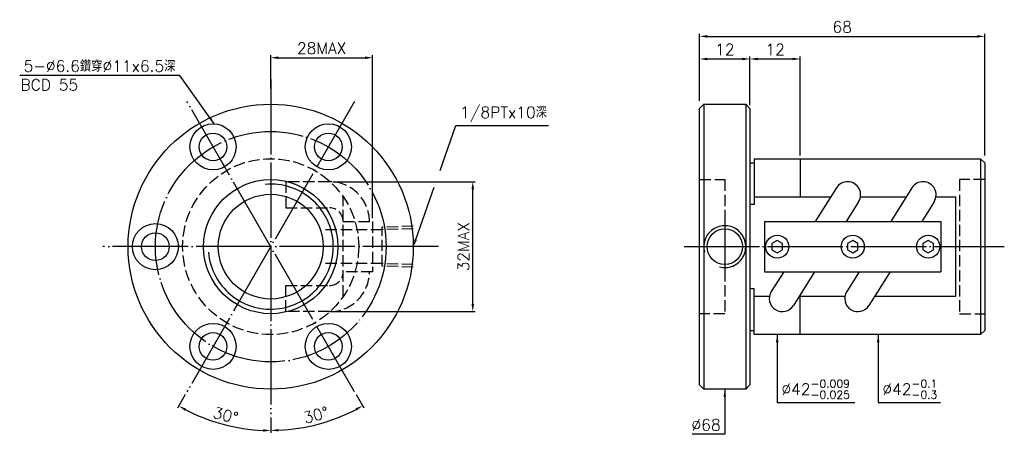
# Model space of a CAD drawing. Header units: millimetres. Extents: x -55 to 180, y 118 to 217.
import ezdxf
from ezdxf.enums import TextEntityAlignment as Align

# ---------------------------------------------------------------- set-up
doc = ezdxf.new("R2010")
doc.units = ezdxf.units.MM
doc.header["$LTSCALE"] = 0.9
for name, pattern in [('CENTER', [22, 20, -1, 0, -1]), ('DASHED', [4, 3, -1]), ('THIN', [200000, 200000, 0])]:
    doc.linetypes.add(name, pattern=pattern)
for name, color, linetype in [('NT', 7, 'Continuous'), ('NT-DIM', 2, 'Continuous'), ('SH', 7, 'Continuous')]:
    doc.layers.add(name, color=color, linetype=linetype)
doc.styles.get("Standard").update_dxf_attribs({"font": 'simplex.shx', "bigfont": 'chineset.shx'})
doc.dimstyles.new('ISO-25', dxfattribs={"dimscale": 0.9, "dimtxt": 3, "dimasz": 2, "dimexe": 0.646, "dimexo": 0.862, "dimgap": 1, "dimtad": 1, "dimdec": 3, "dimdsep": 46, "dimtxsty": 'Standard', "dimcen": 1.5, "dimclrd": 256, "dimclre": 256, "dimclrt": 256, "dimazin": 2, "dimtfac": 1, "dimtdec": 3, "dimtmove": 0, "dimatfit": 3, "dimfxl": 0, "dimtolj": 1, "dimlwd": -1, "dimlwe": -1, "dimarcsym": 0})

# ---------------------------------------------------------------- blocks, each defined once
blk = doc.blocks.new('*D10')
at = {"layer": 'Defpoints', "color": 0}
for p in [(175.43, 213.28), (107.43, 197.08), (175.43, 184.08)]:
    blk.add_point(p, dxfattribs=at)
at = {"layer": 'NT-DIM'}
for p, q in [((107.43, 197.85), (107.43, 213.86)), ((175.43, 184.85), (175.43, 213.86)), ((109.23, 213.28), (173.63, 213.28))]:
    blk.add_line(p, q, dxfattribs=at)
for points in [[(109.23, 213.58), (109.23, 212.98), (107.43, 213.28)], [(173.63, 213.58), (173.63, 212.98), (175.43, 213.28)]]:
    blk.add_solid(points, dxfattribs=at)
at = {"layer": 'NT-DIM', "insert": (141.43, 215.53), "char_height": 2.7, "attachment_point": 5}
blk.add_mtext('\\A1;68', dxfattribs=at)
blk = doc.blocks.new('*D11')
at = {"layer": 'Defpoints', "color": 0}
for p in [(119.43, 207.88), (107.43, 197.08), (119.43, 197.08)]:
    blk.add_point(p, dxfattribs=at)
at = {"layer": 'NT-DIM'}
for p, q in [((107.43, 197.85), (107.43, 208.46)), ((109.23, 207.88), (117.63, 207.88)), ((119.43, 197.85), (119.43, 208.46))]:
    blk.add_line(p, q, dxfattribs=at)
for points in [[(109.23, 208.18), (109.23, 207.58), (107.43, 207.88)], [(117.63, 208.18), (117.63, 207.58), (119.43, 207.88)]]:
    blk.add_solid(points, dxfattribs=at)
at = {"layer": 'NT-DIM', "insert": (113.43, 210.13), "char_height": 2.7, "attachment_point": 5}
blk.add_mtext('\\A1;12', dxfattribs=at)
blk = doc.blocks.new('*D12')
at = {"layer": 'Defpoints', "color": 0}
for p in [(29.44, 208.18), (5.14, 200.08), (29.44, 169.08)]:
    blk.add_point(p, dxfattribs=at)
at = {"layer": 'NT-DIM'}
for p, q in [((5.14, 200.85), (5.14, 208.76)), ((6.94, 208.18), (27.64, 208.18)), ((29.44, 169.85), (29.44, 208.76))]:
    blk.add_line(p, q, dxfattribs=at)
for points in [[(6.94, 208.48), (6.94, 207.88), (5.14, 208.18)], [(27.64, 208.48), (27.64, 207.88), (29.44, 208.18)]]:
    blk.add_solid(points, dxfattribs=at)
at = {"layer": 'NT-DIM', "insert": (17.29, 210.43), "char_height": 2.7, "attachment_point": 5}
blk.add_mtext('\\A1;28MAX', dxfattribs=at)
blk = doc.blocks.new('*D13')
at = {"layer": 'Defpoints', "color": 0}
for p in [(19.18, 178.59), (53.33, 178.59), (19.18, 147.57)]:
    blk.add_point(p, dxfattribs=at)
at = {"layer": 'NT-DIM'}
for p, q in [((19.95, 178.59), (53.91, 178.59)), ((53.33, 149.37), (53.33, 176.79)), ((19.95, 147.57), (53.91, 147.57))]:
    blk.add_line(p, q, dxfattribs=at)
for points in [[(53.03, 176.79), (53.63, 176.79), (53.33, 178.59)], [(53.03, 149.37), (53.63, 149.37), (53.33, 147.57)]]:
    blk.add_solid(points, dxfattribs=at)
at = {"layer": 'NT-DIM', "insert": (51.08, 163.08), "char_height": 2.7, "attachment_point": 5, "rotation": 90}
blk.add_mtext('\\A1;32MAX', dxfattribs=at)
blk = doc.blocks.new('*D18')
at = {"layer": 'Defpoints', "color": 0}
for p in [(5.14, 203.08), (25.14, 197.72), (-14.86, 128.44), (5.14, 123.08), (-9.88, 121.83)]:
    blk.add_point(p, dxfattribs=at)
at = {"layer": 'NT-DIM'}
for p, q in [((-15.25, 127.77), (-17.1, 124.56)), ((5.14, 122.3), (5.14, 118.6))]:
    blk.add_line(p, q, dxfattribs=at)
blk.add_arc((5.14, 163.08), 43.9, 242.3494, 267.6506, dxfattribs=at)
for points in [[(-15.38, 123.93), (-15.09, 124.45), (-16.81, 125.06)], [(3.34, 119.51), (3.33, 118.91), (5.14, 119.18)]]:
    blk.add_solid(points, dxfattribs=at)
at = {"layer": 'NT-DIM', "insert": (-5.64, 122.85), "char_height": 2.7, "attachment_point": 5, "rotation": 345}
blk.add_mtext('\\A1;30°', dxfattribs=at)
blk = doc.blocks.new('*D19')
at = {"layer": 'Defpoints', "color": 0}
for p in [(5.14, 203.08), (-14.86, 197.72), (25.14, 128.44), (5.14, 123.08), (12.75, 119.88)]:
    blk.add_point(p, dxfattribs=at)
at = {"layer": 'NT-DIM'}
for p, q in [((25.52, 127.77), (27.36, 124.59)), ((5.14, 122.3), (5.14, 118.63))]:
    blk.add_line(p, q, dxfattribs=at)
blk.add_arc((5.14, 163.08), 43.86, 272.3513, 297.6487, dxfattribs=at)
for points in [[(25.35, 124.49), (25.64, 123.96), (27.07, 125.09)], [(6.94, 118.95), (6.93, 119.55), (5.14, 119.21)]]:
    blk.add_solid(points, dxfattribs=at)
at = {"layer": 'NT-DIM', "insert": (15.91, 122.88), "char_height": 2.7, "attachment_point": 5, "rotation": 15}
blk.add_mtext('\\A1;30°', dxfattribs=at)
blk = doc.blocks.new('*D21')
at = {"layer": 'Defpoints', "color": 0}
for p in [(131.43, 207.88), (119.43, 196.08), (131.43, 184.08)]:
    blk.add_point(p, dxfattribs=at)
at = {"layer": 'NT-DIM'}
for p, q in [((119.43, 196.85), (119.43, 208.46)), ((121.23, 207.88), (129.63, 207.88)), ((131.43, 184.85), (131.43, 208.46))]:
    blk.add_line(p, q, dxfattribs=at)
for points in [[(121.23, 208.18), (121.23, 207.58), (119.43, 207.88)], [(129.63, 208.18), (129.63, 207.58), (131.43, 207.88)]]:
    blk.add_solid(points, dxfattribs=at)
at = {"layer": 'NT-DIM', "insert": (125.43, 210.13), "char_height": 2.7, "attachment_point": 5}
blk.add_mtext('\\A1;12', dxfattribs=at)

msp = doc.modelspace()

# ---------------------------------------------------------------- linework, layer by layer
at = {"layer": 'NT', "color": 3, "linetype": 'CENTER'}
for p, q in [((5.1365, 203.0783), (5.1365, 123.0783)), ((25.1365, 197.7193), (-14.8635, 128.4373)), ((25.1365, 128.4373), (-14.8635, 197.7193)), ((45.1365, 163.0783), (-34.8635, 163.0783))]:
    msp.add_line(p, q, dxfattribs=at)
at = {"layer": 'NT', "color": 7, "linetype": 'Continuous'}
for p, q in [((107.433, 196.0783), (108.433, 197.0783)), ((107.433, 130.0783), (107.433, 196.0783)), ((108.433, 197.0783), (118.433, 197.0783)), ((108.433, 197.0783), (108.433, 129.0783)), ((118.433, 197.0783), (119.433, 196.0783)), ((118.433, 197.0783), (118.433, 129.0783)), ((119.433, 196.0783), (119.433, 130.0783)), ((120.433, 184.0783), (120.433, 173.1137)), ((120.433, 184.0783), (174.433, 184.0783)), ((131.433, 184.0783), (131.433, 174.9825)), ((174.433, 184.0783), (174.433, 142.0783)), ((174.433, 184.0783), (175.433, 183.0783)), ((119.433, 183.0783), (120.433, 183.0783)), ((175.433, 183.0783), (175.433, 143.0783)), ((140.0558, 177.1241), (135.0082, 169.0783)), ((158.0558, 177.1241), (153.0082, 169.0783)), ((145.3502, 173.8025), (142.3863, 169.0783)), ((163.3502, 173.8025), (160.3863, 169.0783)), ((120.433, 173.1137), (119.433, 173.1137)), ((122.933, 169.0783), (164.933, 169.0783)), ((122.933, 169.0783), (122.933, 157.0783)), ((164.933, 169.0783), (164.933, 157.0783)), ((122.933, 157.0783), (164.933, 157.0783)), ((127.4797, 157.0783), (124.5158, 152.3541)), ((134.8579, 157.0783), (129.8102, 149.0325)), ((145.4797, 157.0783), (142.5158, 152.3541)), ((152.8579, 157.0783), (147.8102, 149.0325)), ((120.433, 153.0429), (119.433, 153.0429)), ((120.433, 142.0783), (120.433, 153.0429)), ((131.433, 142.0783), (131.433, 151.1741)), ((119.433, 143.0783), (120.433, 143.0783)), ((174.433, 142.0783), (120.433, 142.0783)), ((175.433, 143.0783), (174.433, 142.0783)), ((108.433, 129.0783), (107.433, 130.0783)), ((119.433, 130.0783), (118.433, 129.0783)), ((118.433, 129.0783), (108.433, 129.0783))]:
    msp.add_line(p, q, dxfattribs=at)
at = {"layer": 'NT', "color": 1, "linetype": 'DASHED'}
for p, q in [((107.433, 179.0783), (113.433, 179.0783)), ((113.433, 179.0783), (113.433, 147.0783)), ((175.433, 179.0783), (169.433, 179.0783)), ((169.433, 179.0783), (169.433, 147.0783)), ((22.4365, 151.1741), (22.4365, 174.9825)), ((22.4365, 169.0783), (29.4365, 169.0783)), ((29.4365, 169.0783), (29.4365, 157.0783)), ((29.4365, 157.0783), (22.4365, 157.0783)), ((113.433, 147.0783), (107.433, 147.0783)), ((169.433, 147.0783), (175.433, 147.0783))]:
    msp.add_line(p, q, dxfattribs=at)
for points in [[(19.1768, 178.5879), (8.7463, 178.5879), (8.7463, 172.3379), (19.1768, 172.3379)], [(19.1768, 147.5687), (8.7463, 147.5687), (8.7463, 153.8187), (19.1768, 153.8187)]]:
    msp.add_lwpolyline(points, dxfattribs=at)
at = {"layer": 'NT', "color": 7, "linetype": 'Continuous'}
for points in [[(120.433, 174.9825), (138.7123, 174.9825)], [(145.7908, 174.9825), (156.7123, 174.9825)], [(163.7908, 174.9825), (168.433, 174.9825), (168.433, 151.1741), (149.1537, 151.1741)], [(124.0752, 151.1741), (120.433, 151.1741)], [(142.0752, 151.1741), (131.1537, 151.1741)]]:
    msp.add_lwpolyline(points, dxfattribs=at)
for points in [[(125.933, 164.5217), (124.683, 163.8), (124.683, 162.3566), (125.933, 161.6349), (127.183, 162.3566), (127.183, 163.8)], [(143.933, 164.5217), (142.683, 163.8), (142.683, 162.3566), (143.933, 161.6349), (145.183, 162.3566), (145.183, 163.8)], [(161.933, 164.5217), (160.683, 163.8), (160.683, 162.3566), (161.933, 161.6349), (163.183, 162.3566), (163.183, 163.8)]]:
    msp.add_lwpolyline(points, close=True, dxfattribs=at)
for centre, radius in [((5.1365, 163.0783), 34), ((-8.6135, 186.894), 5.5), ((18.8865, 186.894), 5.5), ((-8.6135, 186.894), 3.3), ((18.8865, 186.894), 3.3), ((5.1365, 163.0783), 16), ((5.1365, 163.0783), 12.5), ((-22.3635, 163.0783), 5.5), ((-22.3635, 163.0783), 3.3), ((125.933, 163.0783), 2.75), ((143.933, 163.0783), 2.75), ((161.933, 163.0783), 2.75), ((-8.6135, 139.2626), 5.5), ((18.8865, 139.2626), 5.5), ((-8.6135, 139.2626), 3.3), ((18.8865, 139.2626), 3.3)]:
    msp.add_circle(centre, radius, dxfattribs=at)
at = {"layer": 'NT', "color": 3, "linetype": 'CENTER'}
msp.add_circle((5.1365, 163.0783), 27.5, dxfattribs=at)
at = {"layer": 'NT', "color": 1, "linetype": 'DASHED'}
msp.add_circle((5.1365, 163.0783), 21, dxfattribs=at)
for centre, radius, start, end in [((19.1768, 169.0783), 9.5096, 0, 90), ((19.1768, 169.0783), 3.2596, 0, 90), ((19.1768, 157.0783), 9.5096, 270, 0), ((19.1768, 157.0783), 3.2596, 270, 0)]:
    msp.add_arc(centre, radius, start, end, dxfattribs=at)
at = {"layer": 'NT', "color": 7, "linetype": 'Continuous'}
for centre, start, end in [((142.703, 175.4633), 327.896998, 147.896998), ((160.703, 175.4633), 327.896998, 147.896998), ((127.163, 150.6933), 147.896998, 327.896998), ((145.163, 150.6933), 147.896998, 327.896998)]:
    msp.add_arc(centre, 3.125, start, end, dxfattribs=at)
at = {"layer": 'NT', "color": 5, "linetype": 'THIN'}
msp.add_arc((5.1365, 163.0783), 14.928, 185, 95, dxfattribs=at)
at = {"layer": 'NT-DIM'}
for points in [[(45.5148, 181.2543), (49.2829, 191.992), (49.3828, 191.9868), (71.3685, 191.9868)], [(39.7325, 164.7768), (44.1115, 177.2553)]]:
    msp.add_lwpolyline(points, dxfattribs=at)
msp.add_solid([(40.0156, 164.6774), (39.1365, 163.0783), (39.4494, 164.8761)], dxfattribs=at)
at = {"layer": 'SH', "color": 3, "linetype": 'CENTER'}
for p, q in [((113.433, 170.6153), (113.433, 155.775)), ((103.7014, 163.0783), (180.0848, 163.0783))]:
    msp.add_line(p, q, dxfattribs=at)
at = {"layer": 'SH', "color": 1, "linetype": 'DASHED'}
for p, q in [((31.7401, 167.1302), (17.6401, 167.1302)), ((39.1365, 167.9423), (31.7401, 167.7112)), ((31.7401, 158.4454), (31.7401, 167.7112)), ((39.1365, 167.3613), (31.7401, 167.1302)), ((31.7401, 159.0264), (17.6401, 159.0264)), ((39.1365, 158.7953), (31.7401, 159.0264)), ((39.1365, 158.2143), (31.7401, 158.4454))]:
    msp.add_line(p, q, dxfattribs=at)
at = {"layer": 'SH', "color": 7, "linetype": 'Continuous'}
msp.add_circle((113.433, 163.0783), 4.25, dxfattribs=at)
at = {"layer": 'SH', "color": 5, "linetype": 'THIN'}
msp.add_arc((113.433, 163.0783), 5, 255, 195, dxfattribs=at)

# ---------------------------------------------------------------- texts
at = {"layer": 'NT-DIM'}
msp.add_text('BCD 55', height=2.7, dxfattribs=at).set_placement((-47.6594, 203.0545), align=Align.TOP_CENTER)
at = {"layer": 'NT-DIM', "char_height": 2.7}
for s, insert, attachment_point in [('\\A1;5-%%c6.6鑽穿%%c11x6.5深', (-17.5691, 204.8285), 9), ('\\A1;1/8PTx10深', (50.2828, 192.8868), 7), ('\\A1;\\A1;%%c42{\\H0.7x;\\S-0.009^ -0.025;}', (126.933, 126.7783), 7), ('\\A1;\\A1;\\A1;%%c42{\\H0.7x;\\S-0.1^ -0.3;}', (151.0134, 126.7783), 7), ('\\A1;%%c68', (112.433, 119.1783), 9)]:
    msp.add_mtext(s, dxfattribs=dict(at, insert=insert, attachment_point=attachment_point))

# ---------------------------------------------------------------- dimensions: what is measured, and where the dimension line sits
at = {"layer": 'NT-DIM'}
for base, p1, p2, picture, middle in [((175.433, 213.2783), (107.433, 197.0783), (175.433, 184.0783), '*D10', (141.433, 215.5283)), ((119.433, 207.8783), (107.433, 197.0783), (119.433, 197.0783), '*D11', (113.433, 210.1283)), ((131.433, 207.8783), (119.433, 196.0783), (131.433, 184.0783), '*D21', (125.433, 210.1283))]:
    dim = msp.add_linear_dim(base=base, p1=p1, p2=p2, dimstyle='ISO-25', dxfattribs=at)
    dim.commit()
    dim.dimension.update_dxf_attribs({"geometry": picture, "text_midpoint": middle})
dim = msp.add_linear_dim(base=(29.4365, 208.1783), p1=(5.1365, 200.0783), p2=(29.4365, 169.0783), text='28MAX', dimstyle='ISO-25', dxfattribs=at)
dim.commit()
dim.dimension.update_dxf_attribs({"geometry": '*D12', "text_midpoint": (17.2865, 210.4283)})
for base, line1, line2, picture, middle in [((-9.8784, 121.8253), ((5.1365, 203.0783), (5.1365, 123.0783)), ((25.1365, 197.7193), (-14.8635, 128.4373)), '*D18', (-5.6435, 122.847)), ((12.7534, 119.8807), ((25.1365, 128.4373), (-14.8635, 197.7193)), ((5.1365, 203.0783), (5.1365, 123.0783)), '*D19', (15.907, 122.8822))]:
    dim = msp.add_angular_dim_2l(base=base, line1=line1, line2=line2, dimstyle='ISO-25', dxfattribs=at)
    dim.commit()
    dim.dimension.update_dxf_attribs({"geometry": picture, "text_midpoint": middle})
dim = msp.add_linear_dim(base=(53.3286, 178.5879), p1=(19.1768, 147.5687), p2=(19.1768, 178.5879), angle=90, text='32MAX', dimstyle='ISO-25', dxfattribs=at)
dim.commit()
dim.dimension.update_dxf_attribs({"geometry": '*D13', "text_midpoint": (51.0786, 163.0783)})

# ---------------------------------------------------------------- leaders
at = {"layer": 'NT-DIM', "annotation_type": 0, "has_hookline": 1}
for points, hookline_direction, text_width in [([(-8.3352, 192.387), (-16.5693, 203.9353), (-16.6691, 203.9285)], 1, 37.1571), ([(125.933, 142.0783), (125.933, 125.8783), (126.033, 125.8783)], 0, 17.4857), ([(150.0134, 142.0783), (150.0134, 125.8783), (150.1134, 125.8783)], 0, 13.8857), ([(113.433, 129.0783), (113.433, 118.2783), (113.333, 118.2783)], 1, 6.8143)]:
    msp.add_leader(points, dimstyle='ISO-25', dxfattribs=dict(at, hookline_direction=hookline_direction, text_width=text_width))

doc.saveas('drawing.dxf')
